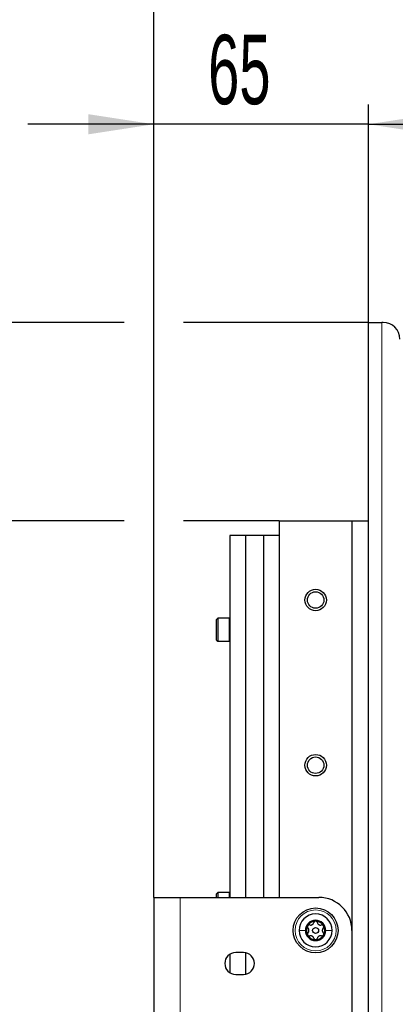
# Paper-space layout 'Blatt3' of a CAD drawing. Header units: millimetres. Extents: x 5 to 418, y 2 to 292.
# Tile 86 of 95: x 199 to 218, y 217 to 267. Entities that reach past the tile are written whole.
import ezdxf

# ---------------------------------------------------------------- set-up
doc = ezdxf.new("R2010")
doc.units = ezdxf.units.MM
doc.layers.add('SLD-0', color=7, linetype='Continuous')
doc.styles.add('SLDTEXTSTYLE0', font='TXT', dxfattribs={"width": 0.605})
doc.dimstyles.new('SLDDIMSTYLE0', dxfattribs={"dimtxt": 3.5, "dimasz": 3.302, "dimexe": 0, "dimexo": 0.0625, "dimgap": 0.875, "dimtad": 1, "dimlfac": 6, "dimrnd": 1e-09, "dimzin": 12, "dimdsep": 46, "dimtxsty": 'SLDTEXTSTYLE0', "dimsah": 1, "dimcen": 0.09, "dimadec": 0, "dimazin": 3, "dimtfac": 1, "dimtofl": 0, "dimtmove": 0, "dimatfit": 3, "dimfxl": 1, "dimfrac": 2, "dimtolj": 1, "dimtzin": 12, "dimarcsym": 0})
doc.dimstyles.new('SLDDIMSTYLE2', dxfattribs={"dimtxt": 3.5, "dimasz": 3.302, "dimexe": 0, "dimexo": 0.0625, "dimgap": 0.875, "dimtad": 1, "dimlfac": 6, "dimrnd": 1e-09, "dimzin": 12, "dimdsep": 46, "dimtxsty": 'SLDTEXTSTYLE0', "dimsah": 1, "dimcen": 0.09, "dimadec": 0, "dimazin": 3, "dimtfac": 1, "dimtmove": 0, "dimatfit": 0, "dimfxl": 1, "dimfrac": 2, "dimtolj": 1, "dimtzin": 12, "dimarcsym": 0})

# ---------------------------------------------------------------- blocks, each defined once
blk = doc.blocks.new('_D_17')
at = {"layer": 'SLD-0', "color": 7}
for p, q in [((195.654, 251.341), (195.654, 257.691)), ((204.154, 251.341), (194.654, 251.341)), ((195.654, 251.341), (195.654, 241.341)), ((216.488, 251.341), (207.154, 251.341)), ((204.154, 241.341), (194.654, 241.341)), ((195.654, 241.341), (195.654, 234.991)), ((211.988, 241.341), (207.154, 241.341))]:
    blk.add_line(p, q, dxfattribs=at)
for points in [[(195.654, 251.341), (196.162, 254.643), (195.146, 254.643)], [(195.654, 241.341), (195.146, 238.039), (196.162, 238.039)]]:
    blk.add_solid(points, dxfattribs=at)
at = {"layer": 'SLD-0', "color": 7, "insert": (191.143, 243.668), "char_height": 3.5, "attachment_point": 1, "rotation": 90, "style": 'SLDTEXTSTYLE0'}
blk.add_mtext('60', dxfattribs=at)
blk = doc.blocks.new('_D_18')
at = {"layer": 'SLD-0', "color": 7}
for p, q in [((204.154, 241.341), (194.654, 241.341)), ((195.654, 121.675), (195.654, 241.341)), ((211.988, 241.341), (207.154, 241.341)), ((210.071, 121.675), (194.654, 121.675))]:
    blk.add_line(p, q, dxfattribs=at)
for points in [[(195.654, 241.341), (195.146, 238.039), (196.162, 238.039)], [(195.654, 121.675), (196.162, 124.977), (195.146, 124.977)]]:
    blk.add_solid(points, dxfattribs=at)
at = {"layer": 'SLD-0', "color": 7, "insert": (191.143, 177.498), "char_height": 3.5, "attachment_point": 1, "rotation": 90, "style": 'SLDTEXTSTYLE0'}
blk.add_mtext('718', dxfattribs=at)
blk = doc.blocks.new('_D_19')
at = {"layer": 'SLD-0', "color": 7}
for p, q in [((205.654, 222.341), (205.654, 262.341)), ((216.488, 251.341), (216.488, 262.341)), ((205.654, 261.341), (199.304, 261.341)), ((216.488, 261.341), (205.654, 261.341)), ((216.488, 261.341), (222.838, 261.341))]:
    blk.add_line(p, q, dxfattribs=at)
for points in [[(205.654, 261.341), (202.352, 261.849), (202.352, 260.833)], [(216.488, 261.341), (219.79, 260.833), (219.79, 261.849)]]:
    blk.add_solid(points, dxfattribs=at)
at = {"layer": 'SLD-0', "color": 7, "insert": (208.397, 265.853), "char_height": 3.5, "attachment_point": 1, "style": 'SLDTEXTSTYLE0'}
blk.add_mtext('65', dxfattribs=at)
blk = doc.blocks.new('_D_20')
at = {"layer": 'SLD-0', "color": 7}
for p, q in [((216.488, 251.341), (216.488, 262.341)), ((255.071, 239.441), (255.071, 262.341)), ((216.488, 261.341), (255.071, 261.341))]:
    blk.add_line(p, q, dxfattribs=at)
for points in [[(216.488, 261.341), (219.79, 260.833), (219.79, 261.849)], [(255.071, 261.341), (251.769, 261.849), (251.769, 260.833)]]:
    blk.add_solid(points, dxfattribs=at)
at = {"layer": 'SLD-0', "color": 7, "insert": (229.764, 265.853), "char_height": 3.5, "attachment_point": 1, "style": 'SLDTEXTSTYLE0'}
blk.add_mtext('231,5', dxfattribs=at)
blk = doc.blocks.new('_D_21')
at = {"layer": 'SLD-0', "color": 7}
for p, q in [((205.654, 222.341), (205.654, 272.341)), ((255.071, 239.441), (255.071, 272.341)), ((255.071, 271.341), (205.654, 271.341))]:
    blk.add_line(p, q, dxfattribs=at)
for centre, start, end in [((229.719, 274.027), 153.4349, 206.5651), ((231.007, 274.027), 333.4349, 26.5651)]:
    blk.add_arc(centre, 6.006, start, end, dxfattribs=at)
for points in [[(205.654, 271.341), (208.956, 270.833), (208.956, 271.849)], [(255.071, 271.341), (251.769, 271.849), (251.769, 270.833)]]:
    blk.add_solid(points, dxfattribs=at)
at = {"layer": 'SLD-0', "color": 7, "insert": (224.347, 275.853), "char_height": 3.5, "attachment_point": 1, "style": 'SLDTEXTSTYLE0'}
blk.add_mtext('296,5', dxfattribs=at)
blk = doc.blocks.new('_D_22')
at = {"layer": 'SLD-0', "color": 7}
for p, q in [((204.154, 251.341), (184.654, 251.341)), ((185.654, 251.341), (185.654, 121.675)), ((216.488, 251.341), (207.154, 251.341)), ((210.071, 121.675), (184.654, 121.675))]:
    blk.add_line(p, q, dxfattribs=at)
for points in [[(185.654, 251.341), (185.146, 248.039), (186.162, 248.039)], [(185.654, 121.675), (186.162, 124.977), (185.146, 124.977)]]:
    blk.add_solid(points, dxfattribs=at)
at = {"layer": 'SLD-0', "color": 7, "insert": (181.143, 182.498), "char_height": 3.5, "attachment_point": 1, "rotation": 90, "style": 'SLDTEXTSTYLE0'}
blk.add_mtext('778', dxfattribs=at)

psp = doc.layouts.new('Blatt3')

# ---------------------------------------------------------------- linework, layer by layer
at = {"color": 7, "linetype": 'Continuous', "lineweight": 25}
for p, q in [((216.4876, 251.3413), (217.1543, 251.3413)), ((216.4876, 92.1746), (216.4876, 251.3413)), ((217.2376, 251.3413), (217.1543, 251.3413)), ((211.9876, 241.3413), (211.9876, 222.3413)), ((211.9876, 241.3413), (215.6543, 241.3413)), ((215.6543, 241.3413), (215.6543, 141.6746)), ((215.6543, 241.3413), (216.4876, 241.3413)), ((210.2793, 240.5913), (209.4876, 240.5913)), ((209.4876, 240.5913), (209.4876, 222.3413)), ((210.2793, 240.5913), (210.2793, 222.3413)), ((211.196, 240.5913), (210.2793, 240.5913)), ((211.9876, 240.5913), (211.196, 240.5913)), ((211.196, 240.5913), (211.196, 222.3413)), ((208.8876, 236.4246), (208.821, 236.3579)), ((209.4543, 236.4246), (208.8876, 236.4246)), ((208.8876, 236.4246), (208.8876, 235.2579)), ((208.821, 235.3246), (208.821, 236.3579)), ((208.821, 235.3246), (208.8876, 235.2579)), ((208.8876, 235.2579), (209.4543, 235.2579)), ((208.8876, 222.5913), (208.821, 222.5246)), ((208.821, 222.3413), (208.821, 222.5246)), ((209.4543, 222.5913), (208.8876, 222.5913)), ((208.8876, 222.5913), (208.8876, 222.3413)), ((205.6543, 222.3413), (205.6543, 202.3413)), ((205.6543, 222.3413), (206.9876, 222.3413)), ((206.9876, 222.3413), (213.9876, 222.3413)), ((210.1876, 219.5579), (209.7876, 219.5579)), ((210.2793, 219.5503), (210.2793, 218.4656)), ((209.4876, 219.4689), (209.4876, 218.547)), ((209.7876, 218.4579), (210.1876, 218.4579))]:
    psp.add_line(p, q, dxfattribs=at)
at = {"color": 7, "linetype": 'Continuous', "lineweight": 18}
for p, q in [((217.1543, 92.1746), (217.1543, 251.3413)), ((209.4543, 235.2579), (209.4543, 236.4246)), ((209.4543, 222.3413), (209.4543, 222.5913)), ((206.9876, 222.3413), (206.9876, 202.3413))]:
    psp.add_line(p, q, dxfattribs=at)
at = {"color": 7, "linetype": 'Continuous', "lineweight": 25}
for centre, radius in [((213.821, 237.3413), 0.5417), ((213.821, 237.3413), 0.4167), ((213.821, 229.0079), 0.5417), ((213.821, 229.0079), 0.4167), ((213.821, 220.6746), 1.1333), ((213.821, 220.6746), 0.1491)]:
    psp.add_circle(centre, radius, dxfattribs=at)
at = {"color": 7, "linetype": 'Continuous', "lineweight": 18}
psp.add_circle((213.821, 220.6746), 1.0333, dxfattribs=at)
at = {"color": 7, "linetype": 'Continuous', "lineweight": 25}
for centre, radius, start, end in [((217.2376, 250.5079), 0.8333, 0, 90), ((209.4543, 236.3913), 0.0333, 360, 90), ((209.4543, 235.2913), 0.0333, 270, 0), ((209.4543, 222.5579), 0.0333, 360, 90), ((213.9876, 220.6746), 1.6667, 0, 90), ((213.821, 220.6746), 0.8333, 360, 180), ((213.821, 220.6746), 0.5133, 0, 180), ((213.821, 220.6746), 0.4667, 90, 150), ((213.821, 220.6746), 0.4667, 30, 90), ((213.821, 220.6746), 0.8333, 180, 360), ((213.821, 220.6746), 0.5133, 180, 0), ((213.821, 220.6746), 0.4667, 150, 210), ((213.821, 220.6746), 0.4667, 330, 30), ((213.821, 220.6746), 0.4667, 210, 270), ((213.821, 220.6746), 0.4667, 270, 330), ((209.7876, 219.0079), 0.55, 90, 270), ((210.1876, 219.0079), 0.55, 270, 90)]:
    psp.add_arc(centre, radius, start, end, dxfattribs=at)
for points, knots in [([(213.5244, 220.9507), (213.5452, 220.9467), (213.5765, 220.9408), (213.6211, 220.9505), (213.6533, 220.9644), (213.6816, 220.9854), (213.7126, 221.0192), (213.7231, 221.0494), (213.7302, 221.0695)], [0, 0, 0, 0, 0.2492191, 0.3743567, 0.4989469, 0.6240198, 0.7497675, 1, 1, 1, 1]), ([(213.821, 221.1413), (213.81, 221.1401), (213.7882, 221.1379), (213.7603, 221.1209), (213.7395, 221.0975), (213.7333, 221.0788), (213.7302, 221.0695)], [0, 0, 0, 0, 0.2499898, 0.4996108, 0.7491272, 1, 1, 1, 1]), ([(213.9118, 221.0695), (213.9087, 221.0788), (213.9025, 221.0974), (213.8817, 221.1209), (213.8538, 221.1379), (213.8319, 221.1401), (213.821, 221.1413)], [0, 0, 0, 0, 0.2498531, 0.4999013, 0.7501145, 1, 1, 1, 1]), ([(213.9118, 221.0695), (213.9188, 221.0495), (213.9292, 221.0194), (213.96, 220.9857), (213.9881, 220.9647), (214.0204, 220.9507), (214.0652, 220.9407), (214.0966, 220.9467), (214.1175, 220.9507)], [0, 0, 0, 0, 0.2492203, 0.374358, 0.498948, 0.6240206, 0.749768, 1, 1, 1, 1]), ([(213.4168, 220.9079), (213.4123, 220.8979), (213.4033, 220.8778), (213.4041, 220.8452), (213.414, 220.8155), (213.4271, 220.8008), (213.4336, 220.7934)], [0, 0, 0, 0, 0.25003202, 0.49963172, 0.74922753, 1, 1, 1, 1]), ([(213.4336, 220.5558), (213.4271, 220.5485), (213.414, 220.5338), (213.4041, 220.5041), (213.4033, 220.4714), (213.4123, 220.4513), (213.4168, 220.4413)], [0, 0, 0, 0, 0.249806, 0.5000545, 0.7503094, 1, 1, 1, 1]), ([(213.5244, 220.9507), (213.5148, 220.9527), (213.4955, 220.9566), (213.4649, 220.9504), (213.4362, 220.9347), (213.4233, 220.9169), (213.4168, 220.9079)], [0, 0, 0, 0, 0.249816, 0.49990758, 0.75011993, 1, 1, 1, 1]), ([(213.4336, 220.5558), (213.4474, 220.5719), (213.4682, 220.596), (213.4821, 220.6395), (213.4862, 220.6743), (213.4822, 220.7093), (213.4684, 220.7531), (213.4475, 220.7773), (213.4336, 220.7934)], [0, 0, 0, 0, 0.2491937, 0.3743301, 0.4989253, 0.6240038, 0.7497569, 1, 1, 1, 1]), ([(214.2251, 220.9079), (214.2187, 220.9169), (214.2058, 220.9347), (214.1771, 220.9503), (214.1465, 220.9566), (214.1272, 220.9527), (214.1175, 220.9507)], [0, 0, 0, 0, 0.249858, 0.4994668, 0.7490113, 1, 1, 1, 1]), ([(214.2083, 220.7934), (214.1945, 220.7774), (214.1737, 220.7533), (214.1599, 220.7098), (214.1558, 220.6749), (214.1598, 220.6399), (214.1736, 220.5962), (214.1944, 220.5719), (214.2083, 220.5558)], [0, 0, 0, 0, 0.24919366, 0.37433011, 0.49892527, 0.62400376, 0.74975694, 1, 1, 1, 1]), ([(214.2083, 220.7934), (214.2149, 220.8007), (214.2279, 220.8155), (214.2378, 220.8451), (214.2386, 220.8778), (214.2296, 220.8979), (214.2251, 220.9079)], [0, 0, 0, 0, 0.24980599, 0.50005449, 0.75030941, 1, 1, 1, 1]), ([(214.2251, 220.4413), (214.2296, 220.4513), (214.2386, 220.4714), (214.2378, 220.504), (214.2279, 220.5337), (214.2149, 220.5484), (214.2083, 220.5558)], [0, 0, 0, 0, 0.250032, 0.4996317, 0.7492275, 1, 1, 1, 1]), ([(213.4168, 220.4413), (213.4233, 220.4324), (213.4362, 220.4146), (213.4648, 220.3989), (213.4954, 220.3926), (213.5147, 220.3966), (213.5244, 220.3985)], [0, 0, 0, 0, 0.249858, 0.4994668, 0.7490113, 1, 1, 1, 1]), ([(213.7302, 220.2797), (213.7232, 220.2997), (213.7127, 220.3298), (213.682, 220.3636), (213.6538, 220.3845), (213.6215, 220.3985), (213.5767, 220.4085), (213.5453, 220.4025), (213.5244, 220.3985)], [0, 0, 0, 0, 0.24922033, 0.37435801, 0.49894799, 0.62402062, 0.74976801, 1, 1, 1, 1]), ([(213.7302, 220.2797), (213.7333, 220.2704), (213.7395, 220.2518), (213.7602, 220.2283), (213.7881, 220.2113), (213.81, 220.2091), (213.821, 220.2079)], [0, 0, 0, 0, 0.2498531, 0.4999013, 0.7501145, 1, 1, 1, 1]), ([(213.821, 220.2079), (213.8319, 220.2091), (213.8538, 220.2113), (213.8817, 220.2283), (213.9024, 220.2517), (213.9087, 220.2704), (213.9118, 220.2797)], [0, 0, 0, 0, 0.24998976, 0.49961083, 0.7491272, 1, 1, 1, 1]), ([(214.1175, 220.3985), (214.0967, 220.4025), (214.0654, 220.4084), (214.0208, 220.3987), (213.9886, 220.3848), (213.9603, 220.3639), (213.9293, 220.33), (213.9188, 220.2998), (213.9118, 220.2797)], [0, 0, 0, 0, 0.2492191, 0.3743567, 0.4989469, 0.6240198, 0.7497675, 1, 1, 1, 1]), ([(214.1175, 220.3985), (214.1272, 220.3966), (214.1464, 220.3926), (214.1771, 220.3989), (214.2058, 220.4145), (214.2187, 220.4324), (214.2251, 220.4413)], [0, 0, 0, 0, 0.249816, 0.49990758, 0.75011993, 1, 1, 1, 1])]:
    psp.add_open_spline(points, degree=3, knots=knots, dxfattribs=at)
at = {"color": 7, "linetype": 'Continuous', "lineweight": 18}
for points in [[(212.9876, 220.6746), (213.0307, 220.6746), (213.1169, 220.6746), (213.244, 220.6746), (213.3076, 220.6746)], [(214.6543, 220.6746), (214.6112, 220.6746), (214.5251, 220.6746), (214.3979, 220.6746), (214.3343, 220.6746)]]:
    psp.add_open_spline(points, degree=3, dxfattribs=at)

# ---------------------------------------------------------------- dimensions: what is measured, and where the dimension line sits
at = {"layer": 'SLD-0', "color": 7}
dim = psp.add_linear_dim(base=(205.6543, 271.3413), p1=(255.071, 239.4413), p2=(205.6543, 222.3413), text='(<>)', dimstyle='SLDDIMSTYLE0', dxfattribs=at)
dim.commit()
dim.dimension.update_dxf_attribs({"geometry": '_D_21', "text_midpoint": (230.3626, 271.3413), "dimtype": 160})
for base, p2, dimstyle, picture, middle in [((205.6543, 261.3413), (205.6543, 222.3413), 'SLDDIMSTYLE2', '_D_19', (211.071, 261.3413)), ((255.071, 261.3413), (255.071, 239.4413), 'SLDDIMSTYLE0', '_D_20', (235.7793, 261.3413))]:
    dim = psp.add_linear_dim(base=base, p1=(216.4876, 251.3413), p2=p2, dimstyle=dimstyle, dxfattribs=at)
    dim.commit()
    dim.dimension.update_dxf_attribs({"geometry": picture, "text_midpoint": middle, "dimtype": 160})
for base, p1, p2, dimstyle, picture, middle in [((195.6543, 241.3413), (216.4876, 251.3413), (211.9876, 241.3413), 'SLDDIMSTYLE2', '_D_17', (195.6543, 246.3413)), ((185.6543, 121.6746), (216.4876, 251.3413), (210.071, 121.6746), 'SLDDIMSTYLE0', '_D_22', (185.6543, 186.5079)), ((195.6543, 241.3413), (210.071, 121.6746), (211.9876, 241.3413), 'SLDDIMSTYLE0', '_D_18', (195.6543, 181.5079))]:
    dim = psp.add_linear_dim(base=base, p1=p1, p2=p2, angle=90, dimstyle=dimstyle, dxfattribs=at)
    dim.commit()
    dim.dimension.update_dxf_attribs({"geometry": picture, "text_midpoint": middle, "dimtype": 160})

doc.saveas('drawing.dxf')
